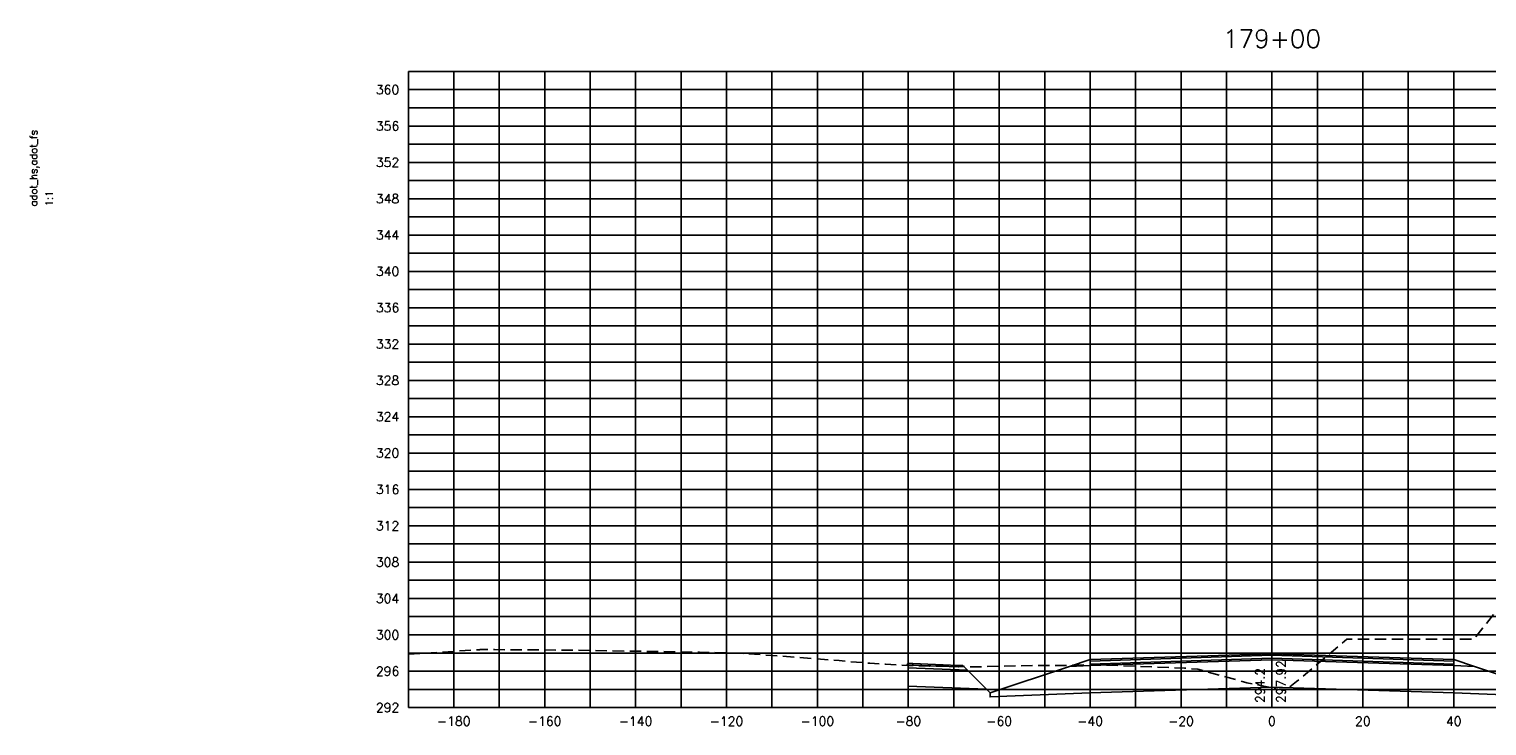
# Model space of a CAD drawing. Extents: x 1497 to 2840, y 16 to 8218.
# Tile 31 of 56: x 2227 to 2547, y 3756 to 3909. Entities that reach past the tile are written whole.
import ezdxf
from ezdxf.enums import TextEntityAlignment as Align

# ---------------------------------------------------------------- set-up
doc = ezdxf.new("R2010")
doc.units = 0
doc.header["$LTSCALE"] = 20
doc.header["$MEASUREMENT"] = 0
doc.linetypes.add('HIDDEN_050%', pattern=[0.1875, 0.125, -0.0625])
for name, color, linetype in [('S-AT-TXT175', 6, 'Continuous'), ('S-AT-TXT80', 1, 'Continuous'), ('XDATUM', 3, 'Continuous'), ('XEG', 1, 'HIDDEN_050%'), ('XFG', 2, 'Continuous'), ('XGRID', 251, 'Continuous'), ('XGRIDT', 2, 'Continuous'), ('XREF-BORDER', 7, 'Continuous')]:
    doc.layers.add(name, color=color, linetype=linetype)
doc.styles.add('L100', font='simplex.shx', dxfattribs={"height": 2})
doc.styles.add('L175', font='ROMANSM.shx', dxfattribs={"height": 3.5})
doc.styles.add('L80', font='ROMANSM.shx', dxfattribs={"height": 1.6})

# ---------------------------------------------------------------- blocks, each defined once
blk = doc.blocks.new('03025_00_att1')
at = {"layer": 'S-AT-TXT175', "style": 'L175'}
for tag, p in [('NUM', (32.402, 20.822)), ('LINE1', (30.64, 1.444)), ('LINE2', (30.64, 1.161)), ('LINE3', (30.64, 0.877))]:
    blk.add_attdef(tag, text='', height=0.175, dxfattribs=at).set_placement(p, align=Align.CENTER)
at = {"layer": 'S-AT-TXT80', "style": 'L80'}
for tag, p in [('DRAFTED', (2.436, 14.201)), ('PCTB', (2.094, 11.605)), ('PSCALE', (2.265, 11.605)), ('PVIEW', (2.436, 11.605))]:
    blk.add_attdef(tag, p, '', height=0.08, rotation=90, dxfattribs=at)

msp = doc.modelspace()

# ---------------------------------------------------------------- linework, layer by layer
at = {"layer": 'XDATUM', "flags": 128}
msp.add_lwpolyline([(2419.57, 3769.28), (2420, 3769.71), (2420, 3764.71), (2437.21, 3764.02), (2438, 3763.23), (2438, 3762.35), (2460, 3763.23), (2500, 3764.51), (2540, 3763.23), (2562, 3762.35), (2562, 3763.23), (2690, 3897.74)], dxfattribs=at)
at = {"layer": 'XEG', "flags": 128}
msp.add_lwpolyline([(2310, 3771.75), (2325.21, 3772.69), (2325.71, 3772.71), (2325.76, 3772.76), (2328.92, 3772.75), (2343.83, 3772.65), (2374.05, 3772.18), (2384.51, 3771.88), (2398.64, 3770.79), (2404.79, 3770.32), (2411.52, 3769.73), (2415.01, 3769.55), (2419.96, 3769.26), (2424.65, 3769.14), (2434.39, 3768.96), (2449.12, 3769.25), (2453.14, 3769.27), (2455.16, 3769.29), (2460.31, 3769.48), (2473.95, 3768.95), (2480.73, 3768.68), (2481.84, 3768.59), (2483.7, 3768.43), (2492.52, 3766.03), (2494.46, 3765.47), (2500, 3764.31), (2501.68, 3763.96), (2502.85, 3763.72), (2505.43, 3765.72), (2516.51, 3775.07), (2525.87, 3775.04), (2544.45, 3775.03), (2554.92, 3788.23), (2564.37, 3799.96), (2574.21, 3814.79), (2581.25, 3824.63), (2588.69, 3837.54), (2592.53, 3843.69), (2606.57, 3852.39), (2610.23, 3854.88), (2621.74, 3866.36), (2631.37, 3873.42), (2636.86, 3876.85), (2651.57, 3889.6), (2656.04, 3892.08), (2660.76, 3894.3), (2673.08, 3897.79), (2678.54, 3897.72), (2690, 3897.74)], dxfattribs=at)
at = {"layer": 'XFG', "flags": 128}
for points in [[(2500, 3771.85), (2460, 3770.57), (2460, 3770.23), (2500, 3771.51)], [(2500, 3771.85), (2540, 3770.57), (2540, 3770.23), (2500, 3771.51)], [(2420, 3769.71), (2420, 3769.71), (2419.57, 3769.28)], [(2420, 3769.71), (2420, 3768.71), (2433.04, 3768.19), (2432, 3769.23), (2431, 3769.27), (2431, 3768.93), (2421, 3769.33), (2421, 3769.67), (2420, 3769.71)], [(2420, 3768.71), (2420, 3764.71), (2437.21, 3764.02), (2433.04, 3768.19), (2420, 3768.71)], [(2421, 3769.67), (2421, 3769.33), (2431, 3768.93), (2431, 3769.27), (2421, 3769.67)], [(2500, 3770.51), (2460, 3769.23), (2455.43, 3769.04), (2438, 3763.23), (2438, 3762.35), (2460, 3763.23), (2500, 3764.51)], [(2500, 3770.85), (2460, 3769.57), (2460, 3770.57), (2455.43, 3769.04), (2460, 3769.23), (2500, 3770.51)], [(2500, 3771.51), (2460, 3770.23), (2460, 3769.57), (2500, 3770.85)], [(2500, 3771.51), (2540, 3770.23), (2540, 3769.57), (2500, 3770.85)], [(2500, 3770.85), (2540, 3769.57), (2540, 3770.57), (2544.57, 3769.04), (2540, 3769.23), (2500, 3770.51)], [(2500, 3770.51), (2540, 3769.23), (2544.57, 3769.04), (2562, 3763.23), (2562, 3762.35), (2540, 3763.23), (2500, 3764.51)], [(2438, 3763.23), (2437.21, 3764.02)]]:
    msp.add_lwpolyline(points, dxfattribs=at)
at = {"layer": 'XGRID'}
for p, q in [((2310, 3760), (2310, 3900)), ((2310, 3900), (2690, 3900)), ((2320, 3760), (2320, 3900)), ((2330, 3760), (2330, 3900)), ((2340, 3760), (2340, 3900)), ((2350, 3760), (2350, 3900)), ((2360, 3760), (2360, 3900)), ((2370, 3760), (2370, 3900)), ((2380, 3760), (2380, 3900)), ((2390, 3760), (2390, 3900)), ((2400, 3760), (2400, 3900)), ((2410, 3760), (2410, 3900)), ((2420, 3760), (2420, 3900)), ((2430, 3760), (2430, 3900)), ((2440, 3760), (2440, 3900)), ((2450, 3760), (2450, 3900)), ((2460, 3760), (2460, 3900)), ((2470, 3760), (2470, 3900)), ((2480, 3760), (2480, 3900)), ((2490, 3760), (2490, 3900)), ((2500, 3760), (2500, 3900)), ((2510, 3760), (2510, 3900)), ((2520, 3760), (2520, 3900)), ((2530, 3760), (2530, 3900)), ((2540, 3760), (2540, 3900)), ((2310, 3896), (2690, 3896)), ((2310, 3892), (2690, 3892)), ((2310, 3888), (2690, 3888)), ((2310, 3884), (2690, 3884)), ((2310, 3880), (2690, 3880)), ((2310, 3876), (2690, 3876)), ((2310, 3872), (2690, 3872)), ((2310, 3868), (2690, 3868)), ((2310, 3864), (2690, 3864)), ((2310, 3860), (2690, 3860)), ((2310, 3856), (2690, 3856)), ((2310, 3852), (2690, 3852)), ((2310, 3848), (2690, 3848)), ((2310, 3844), (2690, 3844)), ((2310, 3840), (2690, 3840)), ((2310, 3836), (2690, 3836)), ((2310, 3832), (2690, 3832)), ((2310, 3828), (2690, 3828)), ((2310, 3824), (2690, 3824)), ((2310, 3820), (2690, 3820)), ((2310, 3816), (2690, 3816)), ((2310, 3812), (2690, 3812)), ((2310, 3808), (2690, 3808)), ((2310, 3804), (2690, 3804)), ((2310, 3800), (2690, 3800)), ((2310, 3796), (2690, 3796)), ((2310, 3792), (2690, 3792)), ((2310, 3788), (2690, 3788)), ((2310, 3784), (2690, 3784)), ((2310, 3780), (2690, 3780)), ((2310, 3776), (2690, 3776)), ((2310, 3772), (2690, 3772)), ((2310, 3768), (2690, 3768)), ((2310, 3764), (2690, 3764)), ((2310, 3760), (2690, 3760))]:
    msp.add_line(p, q, dxfattribs=at)

# ---------------------------------------------------------------- block references
at = {"layer": 'XREF-BORDER'}
ref = msp.add_blockref('03025_00_att1', (2186.45, 3638.23), dxfattribs=dict(at, xscale=20, yscale=20, zscale=20))
ref.add_attrib('PCTB', 'adot_hs,adot_fs', (2228.33, 3870.32), dxfattribs={"layer": 'S-AT-TXT80', "height": 1.6, "rotation": 90, "style": 'L80'})
ref.add_attrib('PSCALE', '1:1', (2231.75, 3870.32), dxfattribs={"layer": 'S-AT-TXT80', "height": 1.6, "rotation": 90, "style": 'L80'})

# ---------------------------------------------------------------- texts
at = {"layer": 'XGRIDT', "style": 'L100'}
msp.add_text('179+00', height=4, dxfattribs=at).set_placement((2500, 3904), align=Align.BOTTOM_CENTER)
for s, p in [('360', (2308, 3896)), ('356', (2308, 3888)), ('352', (2308, 3880)), ('348', (2308, 3872)), ('344', (2308, 3864)), ('340', (2308, 3856)), ('336', (2308, 3848)), ('332', (2308, 3840)), ('328', (2308, 3832)), ('324', (2308, 3824)), ('320', (2308, 3816)), ('316', (2308, 3808)), ('312', (2308, 3800)), ('308', (2308, 3792)), ('304', (2308, 3784)), ('300', (2308, 3776)), ('296', (2308, 3768)), ('292', (2308, 3760))]:
    msp.add_text(s, height=2, dxfattribs=at).set_placement(p, align=Align.MIDDLE_RIGHT)
msp.add_text('297.92', height=2, rotation=90, dxfattribs=at).set_placement((2501, 3761), align=Align.TOP_LEFT)
msp.add_text('294.2', height=2, rotation=90, dxfattribs=at).set_placement((2499, 3761), align=Align.BOTTOM_LEFT)
for s, p in [('-180', (2320, 3758)), ('-160', (2340, 3758)), ('-140', (2360, 3758)), ('-120', (2380, 3758)), ('-100', (2400, 3758)), ('-80', (2420, 3758)), ('-60', (2440, 3758)), ('-40', (2460, 3758)), ('-20', (2480, 3758)), ('0', (2500, 3758)), ('20', (2520, 3758)), ('40', (2540, 3758))]:
    msp.add_text(s, height=2, dxfattribs=at).set_placement(p, align=Align.TOP_CENTER)

doc.saveas('drawing.dxf')
